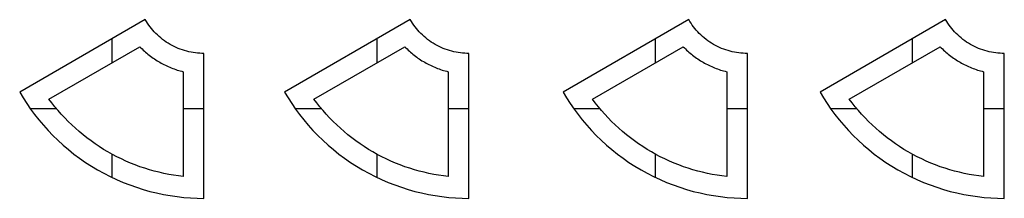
# Model space of a CAD drawing. Header units: metres. Extents: x -57470 to -56995, y -4634 to -4548.
import ezdxf

# ---------------------------------------------------------------- set-up
doc = ezdxf.new("R2010")
doc.units = ezdxf.units.M
doc.layers.add('Default', color=7, linetype='Continuous', true_color=0x000000)

msp = doc.modelspace()

# ---------------------------------------------------------------- linework, layer by layer
at = {"layer": 'Default'}
for points in [[(-57409, -4547.66), (-57469.61, -4582.67)], [(-57409, -4547.66), (-57469.61, -4582.67)], [(-57409, -4547.66), (-57469.61, -4582.67)], [(-57380.7, -4564), (-57381.72, -4563.98), (-57382.76, -4563.93), (-57383.79, -4563.85), (-57384.83, -4563.73), (-57385.88, -4563.58), (-57386.92, -4563.4), (-57387.97, -4563.18), (-57389.01, -4562.92), (-57390.05, -4562.63), (-57391.08, -4562.3), (-57392.1, -4561.94), (-57393.11, -4561.54), (-57394.11, -4561.11), (-57395.1, -4560.64), (-57396.07, -4560.15), (-57397.03, -4559.62), (-57397.97, -4559.05), (-57398.89, -4558.46), (-57399.78, -4557.84), (-57400.66, -4557.18), (-57401.51, -4556.51), (-57402.33, -4555.8), (-57403.13, -4555.07), (-57403.9, -4554.32), (-57404.65, -4553.55), (-57405.36, -4552.75), (-57406.04, -4551.94), (-57406.7, -4551.11), (-57407.32, -4550.27), (-57407.91, -4549.41), (-57408.47, -4548.54), (-57409, -4547.66)], [(-57380.7, -4564), (-57381.72, -4563.98), (-57382.76, -4563.93), (-57383.79, -4563.85), (-57384.83, -4563.73), (-57385.88, -4563.58), (-57386.92, -4563.4), (-57387.97, -4563.18), (-57389.01, -4562.92), (-57390.05, -4562.63), (-57391.08, -4562.3), (-57392.1, -4561.94), (-57393.11, -4561.54), (-57394.11, -4561.11), (-57395.1, -4560.64), (-57396.07, -4560.15), (-57397.03, -4559.62), (-57397.97, -4559.05), (-57398.89, -4558.46), (-57399.78, -4557.84), (-57400.66, -4557.18), (-57401.51, -4556.51), (-57402.33, -4555.8), (-57403.13, -4555.07), (-57403.9, -4554.32), (-57404.65, -4553.55), (-57405.36, -4552.75), (-57406.04, -4551.94), (-57406.7, -4551.11), (-57407.32, -4550.27), (-57407.91, -4549.41), (-57408.47, -4548.54), (-57409, -4547.66)], [(-57380.7, -4564), (-57381.72, -4563.98), (-57382.76, -4563.93), (-57383.79, -4563.85), (-57384.83, -4563.73), (-57385.88, -4563.58), (-57386.92, -4563.4), (-57387.97, -4563.18), (-57389.01, -4562.92), (-57390.05, -4562.63), (-57391.08, -4562.3), (-57392.1, -4561.94), (-57393.11, -4561.54), (-57394.11, -4561.11), (-57395.1, -4560.64), (-57396.07, -4560.15), (-57397.03, -4559.62), (-57397.97, -4559.05), (-57398.89, -4558.46), (-57399.78, -4557.84), (-57400.66, -4557.18), (-57401.51, -4556.51), (-57402.33, -4555.8), (-57403.13, -4555.07), (-57403.9, -4554.32), (-57404.65, -4553.55), (-57405.36, -4552.75), (-57406.04, -4551.94), (-57406.7, -4551.11), (-57407.32, -4550.27), (-57407.91, -4549.41), (-57408.47, -4548.54), (-57409, -4547.66)], [(-57281.14, -4547.66), (-57341.76, -4582.67)], [(-57281.14, -4547.66), (-57341.76, -4582.67)], [(-57281.14, -4547.66), (-57341.76, -4582.67)], [(-57252.85, -4564), (-57253.87, -4563.98), (-57254.9, -4563.93), (-57255.94, -4563.85), (-57256.98, -4563.73), (-57258.03, -4563.58), (-57259.07, -4563.4), (-57260.12, -4563.18), (-57261.16, -4562.92), (-57262.2, -4562.63), (-57263.23, -4562.3), (-57264.25, -4561.94), (-57265.26, -4561.54), (-57266.26, -4561.11), (-57267.25, -4560.64), (-57268.22, -4560.15), (-57269.18, -4559.62), (-57270.12, -4559.05), (-57271.04, -4558.46), (-57271.93, -4557.84), (-57272.81, -4557.18), (-57273.66, -4556.51), (-57274.48, -4555.8), (-57275.28, -4555.07), (-57276.05, -4554.32), (-57276.8, -4553.55), (-57277.51, -4552.75), (-57278.19, -4551.94), (-57278.85, -4551.11), (-57279.47, -4550.27), (-57280.06, -4549.41), (-57280.62, -4548.54), (-57281.14, -4547.66)], [(-57252.85, -4564), (-57253.87, -4563.98), (-57254.9, -4563.93), (-57255.94, -4563.85), (-57256.98, -4563.73), (-57258.03, -4563.58), (-57259.07, -4563.4), (-57260.12, -4563.18), (-57261.16, -4562.92), (-57262.2, -4562.63), (-57263.23, -4562.3), (-57264.25, -4561.94), (-57265.26, -4561.54), (-57266.26, -4561.11), (-57267.25, -4560.64), (-57268.22, -4560.15), (-57269.18, -4559.62), (-57270.12, -4559.05), (-57271.04, -4558.46), (-57271.93, -4557.84), (-57272.81, -4557.18), (-57273.66, -4556.51), (-57274.48, -4555.8), (-57275.28, -4555.07), (-57276.05, -4554.32), (-57276.8, -4553.55), (-57277.51, -4552.75), (-57278.19, -4551.94), (-57278.85, -4551.11), (-57279.47, -4550.27), (-57280.06, -4549.41), (-57280.62, -4548.54), (-57281.14, -4547.66)], [(-57252.85, -4564), (-57253.87, -4563.98), (-57254.9, -4563.93), (-57255.94, -4563.85), (-57256.98, -4563.73), (-57258.03, -4563.58), (-57259.07, -4563.4), (-57260.12, -4563.18), (-57261.16, -4562.92), (-57262.2, -4562.63), (-57263.23, -4562.3), (-57264.25, -4561.94), (-57265.26, -4561.54), (-57266.26, -4561.11), (-57267.25, -4560.64), (-57268.22, -4560.15), (-57269.18, -4559.62), (-57270.12, -4559.05), (-57271.04, -4558.46), (-57271.93, -4557.84), (-57272.81, -4557.18), (-57273.66, -4556.51), (-57274.48, -4555.8), (-57275.28, -4555.07), (-57276.05, -4554.32), (-57276.8, -4553.55), (-57277.51, -4552.75), (-57278.19, -4551.94), (-57278.85, -4551.11), (-57279.47, -4550.27), (-57280.06, -4549.41), (-57280.62, -4548.54), (-57281.14, -4547.66)], [(-57146.78, -4547.66), (-57207.4, -4582.67)], [(-57146.78, -4547.66), (-57207.4, -4582.67)], [(-57146.78, -4547.66), (-57207.4, -4582.67)], [(-57118.48, -4564), (-57119.51, -4563.98), (-57120.54, -4563.93), (-57121.58, -4563.85), (-57122.62, -4563.73), (-57123.66, -4563.58), (-57124.71, -4563.4), (-57125.75, -4563.18), (-57126.79, -4562.92), (-57127.83, -4562.63), (-57128.86, -4562.3), (-57129.88, -4561.94), (-57130.9, -4561.54), (-57131.9, -4561.11), (-57132.89, -4560.64), (-57133.86, -4560.15), (-57134.82, -4559.62), (-57135.75, -4559.05), (-57136.67, -4558.46), (-57137.57, -4557.84), (-57138.44, -4557.18), (-57139.29, -4556.51), (-57140.12, -4555.8), (-57140.92, -4555.07), (-57141.69, -4554.32), (-57142.43, -4553.55), (-57143.14, -4552.75), (-57143.83, -4551.94), (-57144.48, -4551.11), (-57145.1, -4550.27), (-57145.69, -4549.41), (-57146.25, -4548.54), (-57146.78, -4547.66)], [(-57118.48, -4564), (-57119.51, -4563.98), (-57120.54, -4563.93), (-57121.58, -4563.85), (-57122.62, -4563.73), (-57123.66, -4563.58), (-57124.71, -4563.4), (-57125.75, -4563.18), (-57126.79, -4562.92), (-57127.83, -4562.63), (-57128.86, -4562.3), (-57129.88, -4561.94), (-57130.9, -4561.54), (-57131.9, -4561.11), (-57132.89, -4560.64), (-57133.86, -4560.15), (-57134.82, -4559.62), (-57135.75, -4559.05), (-57136.67, -4558.46), (-57137.57, -4557.84), (-57138.44, -4557.18), (-57139.29, -4556.51), (-57140.12, -4555.8), (-57140.92, -4555.07), (-57141.69, -4554.32), (-57142.43, -4553.55), (-57143.14, -4552.75), (-57143.83, -4551.94), (-57144.48, -4551.11), (-57145.1, -4550.27), (-57145.69, -4549.41), (-57146.25, -4548.54), (-57146.78, -4547.66)], [(-57118.48, -4564), (-57119.51, -4563.98), (-57120.54, -4563.93), (-57121.58, -4563.85), (-57122.62, -4563.73), (-57123.66, -4563.58), (-57124.71, -4563.4), (-57125.75, -4563.18), (-57126.79, -4562.92), (-57127.83, -4562.63), (-57128.86, -4562.3), (-57129.88, -4561.94), (-57130.9, -4561.54), (-57131.9, -4561.11), (-57132.89, -4560.64), (-57133.86, -4560.15), (-57134.82, -4559.62), (-57135.75, -4559.05), (-57136.67, -4558.46), (-57137.57, -4557.84), (-57138.44, -4557.18), (-57139.29, -4556.51), (-57140.12, -4555.8), (-57140.92, -4555.07), (-57141.69, -4554.32), (-57142.43, -4553.55), (-57143.14, -4552.75), (-57143.83, -4551.94), (-57144.48, -4551.11), (-57145.1, -4550.27), (-57145.69, -4549.41), (-57146.25, -4548.54), (-57146.78, -4547.66)], [(-57022.81, -4547.66), (-57083.43, -4582.67)], [(-57022.81, -4547.66), (-57083.43, -4582.67)], [(-57022.81, -4547.66), (-57083.43, -4582.67)], [(-56994.52, -4564), (-56995.54, -4563.98), (-56996.57, -4563.93), (-56997.61, -4563.85), (-56998.65, -4563.73), (-56999.7, -4563.58), (-57000.74, -4563.4), (-57001.79, -4563.18), (-57002.83, -4562.92), (-57003.86, -4562.63), (-57004.9, -4562.3), (-57005.92, -4561.94), (-57006.93, -4561.54), (-57007.93, -4561.11), (-57008.92, -4560.64), (-57009.89, -4560.15), (-57010.85, -4559.61), (-57011.79, -4559.05), (-57012.71, -4558.46), (-57013.6, -4557.84), (-57014.48, -4557.18), (-57015.33, -4556.51), (-57016.15, -4555.8), (-57016.95, -4555.07), (-57017.72, -4554.32), (-57018.47, -4553.55), (-57019.18, -4552.75), (-57019.86, -4551.94), (-57020.52, -4551.11), (-57021.14, -4550.27), (-57021.73, -4549.41), (-57022.29, -4548.54), (-57022.81, -4547.66)], [(-56994.52, -4564), (-56995.54, -4563.98), (-56996.57, -4563.93), (-56997.61, -4563.85), (-56998.65, -4563.73), (-56999.7, -4563.58), (-57000.74, -4563.4), (-57001.79, -4563.18), (-57002.83, -4562.92), (-57003.86, -4562.63), (-57004.9, -4562.3), (-57005.92, -4561.94), (-57006.93, -4561.54), (-57007.93, -4561.11), (-57008.92, -4560.64), (-57009.89, -4560.15), (-57010.85, -4559.61), (-57011.79, -4559.05), (-57012.71, -4558.46), (-57013.6, -4557.84), (-57014.48, -4557.18), (-57015.33, -4556.51), (-57016.15, -4555.8), (-57016.95, -4555.07), (-57017.72, -4554.32), (-57018.47, -4553.55), (-57019.18, -4552.75), (-57019.86, -4551.94), (-57020.52, -4551.11), (-57021.14, -4550.27), (-57021.73, -4549.41), (-57022.29, -4548.54), (-57022.81, -4547.66)], [(-56994.52, -4564), (-56995.54, -4563.98), (-56996.57, -4563.93), (-56997.61, -4563.85), (-56998.65, -4563.73), (-56999.7, -4563.58), (-57000.74, -4563.4), (-57001.79, -4563.18), (-57002.83, -4562.92), (-57003.86, -4562.63), (-57004.9, -4562.3), (-57005.92, -4561.94), (-57006.93, -4561.54), (-57007.93, -4561.11), (-57008.92, -4560.64), (-57009.89, -4560.15), (-57010.85, -4559.61), (-57011.79, -4559.05), (-57012.71, -4558.46), (-57013.6, -4557.84), (-57014.48, -4557.18), (-57015.33, -4556.51), (-57016.15, -4555.8), (-57016.95, -4555.07), (-57017.72, -4554.32), (-57018.47, -4553.55), (-57019.18, -4552.75), (-57019.86, -4551.94), (-57020.52, -4551.11), (-57021.14, -4550.27), (-57021.73, -4549.41), (-57022.29, -4548.54), (-57022.81, -4547.66)], [(-57455.48, -4586.06), (-57411.62, -4560.73)], [(-57455.48, -4586.06), (-57411.62, -4560.73)], [(-57455.48, -4586.06), (-57411.62, -4560.73)], [(-57425.15, -4556.99), (-57425.15, -4568.54)], [(-57425.15, -4556.99), (-57425.15, -4568.54)], [(-57411.62, -4560.73), (-57411.09, -4561.27), (-57410.56, -4561.8), (-57410.01, -4562.33), (-57409.45, -4562.85), (-57408.88, -4563.36), (-57408.31, -4563.86), (-57407.72, -4564.35), (-57407.12, -4564.83), (-57406.51, -4565.3), (-57405.9, -4565.75), (-57405.27, -4566.2), (-57404.64, -4566.64), (-57404, -4567.07), (-57403.35, -4567.48), (-57402.69, -4567.88), (-57402.03, -4568.28), (-57401.36, -4568.66), (-57400.68, -4569.02), (-57400, -4569.38), (-57399.31, -4569.72), (-57398.61, -4570.05), (-57397.91, -4570.37), (-57397.21, -4570.67), (-57396.5, -4570.96), (-57395.78, -4571.24), (-57395.06, -4571.5), (-57394.34, -4571.75), (-57393.62, -4571.99), (-57392.89, -4572.21), (-57392.16, -4572.42), (-57391.43, -4572.62), (-57390.7, -4572.81)], [(-57411.62, -4560.73), (-57411.09, -4561.27), (-57410.56, -4561.8), (-57410.01, -4562.33), (-57409.45, -4562.85), (-57408.88, -4563.36), (-57408.31, -4563.86), (-57407.72, -4564.35), (-57407.12, -4564.83), (-57406.51, -4565.3), (-57405.9, -4565.75), (-57405.27, -4566.2), (-57404.64, -4566.64), (-57404, -4567.07), (-57403.35, -4567.48), (-57402.69, -4567.88), (-57402.03, -4568.28), (-57401.36, -4568.66), (-57400.68, -4569.02), (-57400, -4569.38), (-57399.31, -4569.72), (-57398.61, -4570.05), (-57397.91, -4570.37), (-57397.21, -4570.67), (-57396.5, -4570.96), (-57395.78, -4571.24), (-57395.06, -4571.5), (-57394.34, -4571.75), (-57393.62, -4571.99), (-57392.89, -4572.21), (-57392.16, -4572.42), (-57391.43, -4572.62), (-57390.7, -4572.81)], [(-57411.62, -4560.73), (-57411.09, -4561.27), (-57410.56, -4561.8), (-57410.01, -4562.33), (-57409.45, -4562.85), (-57408.88, -4563.36), (-57408.31, -4563.86), (-57407.72, -4564.35), (-57407.12, -4564.83), (-57406.51, -4565.3), (-57405.9, -4565.75), (-57405.27, -4566.2), (-57404.64, -4566.64), (-57404, -4567.07), (-57403.35, -4567.48), (-57402.69, -4567.88), (-57402.03, -4568.28), (-57401.36, -4568.66), (-57400.68, -4569.02), (-57400, -4569.38), (-57399.31, -4569.72), (-57398.61, -4570.05), (-57397.91, -4570.37), (-57397.21, -4570.67), (-57396.5, -4570.96), (-57395.78, -4571.24), (-57395.06, -4571.5), (-57394.34, -4571.75), (-57393.62, -4571.99), (-57392.89, -4572.21), (-57392.16, -4572.42), (-57391.43, -4572.62), (-57390.7, -4572.81)], [(-57327.63, -4586.06), (-57283.77, -4560.73)], [(-57327.63, -4586.06), (-57283.77, -4560.73)], [(-57327.63, -4586.06), (-57283.77, -4560.73)], [(-57297.3, -4556.99), (-57297.3, -4568.54)], [(-57297.3, -4556.99), (-57297.3, -4568.54)], [(-57283.77, -4560.73), (-57283.24, -4561.27), (-57282.71, -4561.8), (-57282.16, -4562.33), (-57281.6, -4562.85), (-57281.03, -4563.36), (-57280.46, -4563.86), (-57279.87, -4564.35), (-57279.27, -4564.83), (-57278.66, -4565.3), (-57278.05, -4565.75), (-57277.42, -4566.2), (-57276.79, -4566.64), (-57276.15, -4567.07), (-57275.5, -4567.48), (-57274.84, -4567.88), (-57274.18, -4568.28), (-57273.51, -4568.66), (-57272.83, -4569.02), (-57272.15, -4569.38), (-57271.46, -4569.72), (-57270.76, -4570.05), (-57270.06, -4570.37), (-57269.36, -4570.67), (-57268.65, -4570.96), (-57267.93, -4571.24), (-57267.21, -4571.5), (-57266.49, -4571.75), (-57265.77, -4571.99), (-57265.04, -4572.21), (-57264.31, -4572.42), (-57263.58, -4572.62), (-57262.85, -4572.81)], [(-57283.77, -4560.73), (-57283.24, -4561.27), (-57282.71, -4561.8), (-57282.16, -4562.33), (-57281.6, -4562.85), (-57281.03, -4563.36), (-57280.46, -4563.86), (-57279.87, -4564.35), (-57279.27, -4564.83), (-57278.66, -4565.3), (-57278.05, -4565.75), (-57277.42, -4566.2), (-57276.79, -4566.64), (-57276.15, -4567.07), (-57275.5, -4567.48), (-57274.84, -4567.88), (-57274.18, -4568.28), (-57273.51, -4568.66), (-57272.83, -4569.02), (-57272.15, -4569.38), (-57271.46, -4569.72), (-57270.76, -4570.05), (-57270.06, -4570.37), (-57269.36, -4570.67), (-57268.65, -4570.96), (-57267.93, -4571.24), (-57267.21, -4571.5), (-57266.49, -4571.75), (-57265.77, -4571.99), (-57265.04, -4572.21), (-57264.31, -4572.42), (-57263.58, -4572.62), (-57262.85, -4572.81)], [(-57283.77, -4560.73), (-57283.24, -4561.27), (-57282.71, -4561.8), (-57282.16, -4562.33), (-57281.6, -4562.85), (-57281.03, -4563.36), (-57280.46, -4563.86), (-57279.87, -4564.35), (-57279.27, -4564.83), (-57278.66, -4565.3), (-57278.05, -4565.75), (-57277.42, -4566.2), (-57276.79, -4566.64), (-57276.15, -4567.07), (-57275.5, -4567.48), (-57274.84, -4567.88), (-57274.18, -4568.28), (-57273.51, -4568.66), (-57272.83, -4569.02), (-57272.15, -4569.38), (-57271.46, -4569.72), (-57270.76, -4570.05), (-57270.06, -4570.37), (-57269.36, -4570.67), (-57268.65, -4570.96), (-57267.93, -4571.24), (-57267.21, -4571.5), (-57266.49, -4571.75), (-57265.77, -4571.99), (-57265.04, -4572.21), (-57264.31, -4572.42), (-57263.58, -4572.62), (-57262.85, -4572.81)], [(-57193.27, -4586.06), (-57149.41, -4560.73)], [(-57193.27, -4586.06), (-57149.41, -4560.73)], [(-57193.27, -4586.06), (-57149.41, -4560.73)], [(-57162.94, -4556.99), (-57162.94, -4568.54)], [(-57162.94, -4556.99), (-57162.94, -4568.54)], [(-57149.41, -4560.73), (-57148.88, -4561.27), (-57148.34, -4561.8), (-57147.8, -4562.33), (-57147.24, -4562.85), (-57146.67, -4563.36), (-57146.09, -4563.86), (-57145.5, -4564.35), (-57144.91, -4564.83), (-57144.3, -4565.3), (-57143.68, -4565.75), (-57143.06, -4566.2), (-57142.43, -4566.64), (-57141.79, -4567.07), (-57141.14, -4567.48), (-57140.48, -4567.88), (-57139.82, -4568.28), (-57139.14, -4568.66), (-57138.47, -4569.02), (-57137.78, -4569.38), (-57137.09, -4569.72), (-57136.4, -4570.05), (-57135.7, -4570.37), (-57134.99, -4570.67), (-57134.28, -4570.96), (-57133.57, -4571.24), (-57132.85, -4571.5), (-57132.13, -4571.75), (-57131.4, -4571.99), (-57130.68, -4572.21), (-57129.95, -4572.42), (-57129.22, -4572.62), (-57128.48, -4572.81)], [(-57149.41, -4560.73), (-57148.88, -4561.27), (-57148.34, -4561.8), (-57147.8, -4562.33), (-57147.24, -4562.85), (-57146.67, -4563.36), (-57146.09, -4563.86), (-57145.5, -4564.35), (-57144.91, -4564.83), (-57144.3, -4565.3), (-57143.68, -4565.75), (-57143.06, -4566.2), (-57142.43, -4566.64), (-57141.79, -4567.07), (-57141.14, -4567.48), (-57140.48, -4567.88), (-57139.82, -4568.28), (-57139.14, -4568.66), (-57138.47, -4569.02), (-57137.78, -4569.38), (-57137.09, -4569.72), (-57136.4, -4570.05), (-57135.7, -4570.37), (-57134.99, -4570.67), (-57134.28, -4570.96), (-57133.57, -4571.24), (-57132.85, -4571.5), (-57132.13, -4571.75), (-57131.4, -4571.99), (-57130.68, -4572.21), (-57129.95, -4572.42), (-57129.22, -4572.62), (-57128.48, -4572.81)], [(-57149.41, -4560.73), (-57148.88, -4561.27), (-57148.34, -4561.8), (-57147.8, -4562.33), (-57147.24, -4562.85), (-57146.67, -4563.36), (-57146.09, -4563.86), (-57145.5, -4564.35), (-57144.91, -4564.83), (-57144.3, -4565.3), (-57143.68, -4565.75), (-57143.06, -4566.2), (-57142.43, -4566.64), (-57141.79, -4567.07), (-57141.14, -4567.48), (-57140.48, -4567.88), (-57139.82, -4568.28), (-57139.14, -4568.66), (-57138.47, -4569.02), (-57137.78, -4569.38), (-57137.09, -4569.72), (-57136.4, -4570.05), (-57135.7, -4570.37), (-57134.99, -4570.67), (-57134.28, -4570.96), (-57133.57, -4571.24), (-57132.85, -4571.5), (-57132.13, -4571.75), (-57131.4, -4571.99), (-57130.68, -4572.21), (-57129.95, -4572.42), (-57129.22, -4572.62), (-57128.48, -4572.81)], [(-57069.3, -4586.06), (-57025.44, -4560.73)], [(-57069.3, -4586.06), (-57025.44, -4560.73)], [(-57069.3, -4586.06), (-57025.44, -4560.73)], [(-57038.97, -4556.99), (-57038.97, -4568.54)], [(-57038.97, -4556.99), (-57038.97, -4568.54)], [(-57025.44, -4560.73), (-57024.91, -4561.27), (-57024.38, -4561.8), (-57023.83, -4562.33), (-57023.27, -4562.85), (-57022.7, -4563.36), (-57022.13, -4563.86), (-57021.54, -4564.35), (-57020.94, -4564.83), (-57020.33, -4565.3), (-57019.72, -4565.75), (-57019.09, -4566.2), (-57018.46, -4566.64), (-57017.82, -4567.07), (-57017.17, -4567.48), (-57016.51, -4567.88), (-57015.85, -4568.28), (-57015.18, -4568.65), (-57014.5, -4569.02), (-57013.82, -4569.38), (-57013.13, -4569.72), (-57012.43, -4570.05), (-57011.73, -4570.36), (-57011.03, -4570.67), (-57010.32, -4570.96), (-57009.6, -4571.24), (-57008.88, -4571.5), (-57008.16, -4571.75), (-57007.44, -4571.99), (-57006.71, -4572.21), (-57005.98, -4572.42), (-57005.25, -4572.62), (-57004.52, -4572.81)], [(-57025.44, -4560.73), (-57024.91, -4561.27), (-57024.38, -4561.8), (-57023.83, -4562.33), (-57023.27, -4562.85), (-57022.7, -4563.36), (-57022.13, -4563.86), (-57021.54, -4564.35), (-57020.94, -4564.83), (-57020.33, -4565.3), (-57019.72, -4565.75), (-57019.09, -4566.2), (-57018.46, -4566.64), (-57017.82, -4567.07), (-57017.17, -4567.48), (-57016.51, -4567.88), (-57015.85, -4568.28), (-57015.18, -4568.65), (-57014.5, -4569.02), (-57013.82, -4569.38), (-57013.13, -4569.72), (-57012.43, -4570.05), (-57011.73, -4570.36), (-57011.03, -4570.67), (-57010.32, -4570.96), (-57009.6, -4571.24), (-57008.88, -4571.5), (-57008.16, -4571.75), (-57007.44, -4571.99), (-57006.71, -4572.21), (-57005.98, -4572.42), (-57005.25, -4572.62), (-57004.52, -4572.81)], [(-57025.44, -4560.73), (-57024.91, -4561.27), (-57024.38, -4561.8), (-57023.83, -4562.33), (-57023.27, -4562.85), (-57022.7, -4563.36), (-57022.13, -4563.86), (-57021.54, -4564.35), (-57020.94, -4564.83), (-57020.33, -4565.3), (-57019.72, -4565.75), (-57019.09, -4566.2), (-57018.46, -4566.64), (-57017.82, -4567.07), (-57017.17, -4567.48), (-57016.51, -4567.88), (-57015.85, -4568.28), (-57015.18, -4568.65), (-57014.5, -4569.02), (-57013.82, -4569.38), (-57013.13, -4569.72), (-57012.43, -4570.05), (-57011.73, -4570.36), (-57011.03, -4570.67), (-57010.32, -4570.96), (-57009.6, -4571.24), (-57008.88, -4571.5), (-57008.16, -4571.75), (-57007.44, -4571.99), (-57006.71, -4572.21), (-57005.98, -4572.42), (-57005.25, -4572.62), (-57004.52, -4572.81)], [(-57380.69, -4634), (-57380.7, -4564)], [(-57380.69, -4634), (-57380.7, -4564)], [(-57380.69, -4634), (-57380.7, -4564)], [(-57252.84, -4634), (-57252.85, -4564)], [(-57252.84, -4634), (-57252.85, -4564)], [(-57252.84, -4634), (-57252.85, -4564)], [(-57118.48, -4634), (-57118.48, -4564)], [(-57118.48, -4634), (-57118.48, -4564)], [(-57118.48, -4634), (-57118.48, -4564)], [(-56994.51, -4634), (-56994.52, -4564)], [(-56994.51, -4634), (-56994.52, -4564)], [(-56994.51, -4634), (-56994.52, -4564)], [(-57390.7, -4572.81), (-57390.69, -4623.46)], [(-57390.7, -4572.81), (-57390.69, -4623.46)], [(-57390.7, -4572.81), (-57390.69, -4623.46)], [(-57262.85, -4572.81), (-57262.84, -4623.46)], [(-57262.85, -4572.81), (-57262.84, -4623.46)], [(-57262.85, -4572.81), (-57262.84, -4623.46)], [(-57128.48, -4572.81), (-57128.48, -4623.46)], [(-57128.48, -4572.81), (-57128.48, -4623.46)], [(-57128.48, -4572.81), (-57128.48, -4623.46)], [(-57004.52, -4572.81), (-57004.51, -4623.46)], [(-57004.52, -4572.81), (-57004.51, -4623.46)], [(-57004.52, -4572.81), (-57004.51, -4623.46)], [(-57469.61, -4582.67), (-57467.96, -4585.43), (-57466.2, -4588.17), (-57464.35, -4590.86), (-57462.39, -4593.51), (-57460.34, -4596.12), (-57458.19, -4598.67), (-57455.95, -4601.17), (-57453.62, -4603.6), (-57451.2, -4605.96), (-57448.69, -4608.25), (-57446.1, -4610.47), (-57443.43, -4612.6), (-57440.68, -4614.65), (-57437.86, -4616.61), (-57434.97, -4618.47), (-57432.02, -4620.24), (-57429.02, -4621.91), (-57425.96, -4623.48), (-57422.86, -4624.94), (-57419.71, -4626.29), (-57416.52, -4627.54), (-57413.31, -4628.68), (-57410.07, -4629.7), (-57406.81, -4630.62), (-57403.54, -4631.42), (-57400.26, -4632.11), (-57396.97, -4632.7), (-57393.69, -4633.17), (-57390.42, -4633.54), (-57387.16, -4633.79), (-57383.91, -4633.95), (-57380.69, -4634)], [(-57469.61, -4582.67), (-57467.96, -4585.43), (-57466.2, -4588.17), (-57464.35, -4590.86), (-57462.39, -4593.51), (-57460.34, -4596.12), (-57458.19, -4598.67), (-57455.95, -4601.17), (-57453.62, -4603.6), (-57451.2, -4605.96), (-57448.69, -4608.25), (-57446.1, -4610.47), (-57443.43, -4612.6), (-57440.68, -4614.65), (-57437.86, -4616.61), (-57434.97, -4618.47), (-57432.02, -4620.24), (-57429.02, -4621.91), (-57425.96, -4623.48), (-57422.86, -4624.94), (-57419.71, -4626.29), (-57416.52, -4627.54), (-57413.31, -4628.68), (-57410.07, -4629.7), (-57406.81, -4630.62), (-57403.54, -4631.42), (-57400.26, -4632.11), (-57396.97, -4632.7), (-57393.69, -4633.17), (-57390.42, -4633.54), (-57387.16, -4633.79), (-57383.91, -4633.95), (-57380.69, -4634)], [(-57469.61, -4582.67), (-57467.96, -4585.43), (-57466.2, -4588.17), (-57464.35, -4590.86), (-57462.39, -4593.51), (-57460.34, -4596.12), (-57458.19, -4598.67), (-57455.95, -4601.17), (-57453.62, -4603.6), (-57451.2, -4605.96), (-57448.69, -4608.25), (-57446.1, -4610.47), (-57443.43, -4612.6), (-57440.68, -4614.65), (-57437.86, -4616.61), (-57434.97, -4618.47), (-57432.02, -4620.24), (-57429.02, -4621.91), (-57425.96, -4623.48), (-57422.86, -4624.94), (-57419.71, -4626.29), (-57416.52, -4627.54), (-57413.31, -4628.68), (-57410.07, -4629.7), (-57406.81, -4630.62), (-57403.54, -4631.42), (-57400.26, -4632.11), (-57396.97, -4632.7), (-57393.69, -4633.17), (-57390.42, -4633.54), (-57387.16, -4633.79), (-57383.91, -4633.95), (-57380.69, -4634)], [(-57341.76, -4582.67), (-57340.11, -4585.43), (-57338.35, -4588.17), (-57336.5, -4590.86), (-57334.54, -4593.51), (-57332.49, -4596.12), (-57330.34, -4598.67), (-57328.1, -4601.17), (-57325.77, -4603.6), (-57323.35, -4605.96), (-57320.84, -4608.25), (-57318.25, -4610.47), (-57315.57, -4612.6), (-57312.83, -4614.65), (-57310.01, -4616.61), (-57307.12, -4618.47), (-57304.17, -4620.24), (-57301.17, -4621.91), (-57298.11, -4623.48), (-57295, -4624.94), (-57291.86, -4626.29), (-57288.67, -4627.54), (-57285.46, -4628.68), (-57282.22, -4629.7), (-57278.96, -4630.62), (-57275.69, -4631.42), (-57272.41, -4632.11), (-57269.12, -4632.7), (-57265.84, -4633.17), (-57262.57, -4633.54), (-57259.31, -4633.79), (-57256.06, -4633.95), (-57252.84, -4634)], [(-57341.76, -4582.67), (-57340.11, -4585.43), (-57338.35, -4588.17), (-57336.5, -4590.86), (-57334.54, -4593.51), (-57332.49, -4596.12), (-57330.34, -4598.67), (-57328.1, -4601.17), (-57325.77, -4603.6), (-57323.35, -4605.96), (-57320.84, -4608.25), (-57318.25, -4610.47), (-57315.57, -4612.6), (-57312.83, -4614.65), (-57310.01, -4616.61), (-57307.12, -4618.47), (-57304.17, -4620.24), (-57301.17, -4621.91), (-57298.11, -4623.48), (-57295, -4624.94), (-57291.86, -4626.29), (-57288.67, -4627.54), (-57285.46, -4628.68), (-57282.22, -4629.7), (-57278.96, -4630.62), (-57275.69, -4631.42), (-57272.41, -4632.11), (-57269.12, -4632.7), (-57265.84, -4633.17), (-57262.57, -4633.54), (-57259.31, -4633.79), (-57256.06, -4633.95), (-57252.84, -4634)], [(-57341.76, -4582.67), (-57340.11, -4585.43), (-57338.35, -4588.17), (-57336.5, -4590.86), (-57334.54, -4593.51), (-57332.49, -4596.12), (-57330.34, -4598.67), (-57328.1, -4601.17), (-57325.77, -4603.6), (-57323.35, -4605.96), (-57320.84, -4608.25), (-57318.25, -4610.47), (-57315.57, -4612.6), (-57312.83, -4614.65), (-57310.01, -4616.61), (-57307.12, -4618.47), (-57304.17, -4620.24), (-57301.17, -4621.91), (-57298.11, -4623.48), (-57295, -4624.94), (-57291.86, -4626.29), (-57288.67, -4627.54), (-57285.46, -4628.68), (-57282.22, -4629.7), (-57278.96, -4630.62), (-57275.69, -4631.42), (-57272.41, -4632.11), (-57269.12, -4632.7), (-57265.84, -4633.17), (-57262.57, -4633.54), (-57259.31, -4633.79), (-57256.06, -4633.95), (-57252.84, -4634)], [(-57207.4, -4582.67), (-57205.74, -4585.43), (-57203.99, -4588.17), (-57202.13, -4590.86), (-57200.18, -4593.51), (-57198.13, -4596.12), (-57195.98, -4598.67), (-57193.74, -4601.17), (-57191.4, -4603.6), (-57188.98, -4605.96), (-57186.47, -4608.25), (-57183.88, -4610.47), (-57181.21, -4612.6), (-57178.46, -4614.65), (-57175.64, -4616.61), (-57172.76, -4618.47), (-57169.81, -4620.24), (-57166.8, -4621.91), (-57163.75, -4623.48), (-57160.64, -4624.94), (-57157.49, -4626.29), (-57154.31, -4627.54), (-57151.1, -4628.68), (-57147.86, -4629.7), (-57144.6, -4630.62), (-57141.32, -4631.42), (-57138.04, -4632.11), (-57134.76, -4632.7), (-57131.48, -4633.17), (-57128.2, -4633.54), (-57124.94, -4633.79), (-57121.7, -4633.95), (-57118.48, -4634)], [(-57207.4, -4582.67), (-57205.74, -4585.43), (-57203.99, -4588.17), (-57202.13, -4590.86), (-57200.18, -4593.51), (-57198.13, -4596.12), (-57195.98, -4598.67), (-57193.74, -4601.17), (-57191.4, -4603.6), (-57188.98, -4605.96), (-57186.47, -4608.25), (-57183.88, -4610.47), (-57181.21, -4612.6), (-57178.46, -4614.65), (-57175.64, -4616.61), (-57172.76, -4618.47), (-57169.81, -4620.24), (-57166.8, -4621.91), (-57163.75, -4623.48), (-57160.64, -4624.94), (-57157.49, -4626.29), (-57154.31, -4627.54), (-57151.1, -4628.68), (-57147.86, -4629.7), (-57144.6, -4630.62), (-57141.32, -4631.42), (-57138.04, -4632.11), (-57134.76, -4632.7), (-57131.48, -4633.17), (-57128.2, -4633.54), (-57124.94, -4633.79), (-57121.7, -4633.95), (-57118.48, -4634)], [(-57207.4, -4582.67), (-57205.74, -4585.43), (-57203.99, -4588.17), (-57202.13, -4590.86), (-57200.18, -4593.51), (-57198.13, -4596.12), (-57195.98, -4598.67), (-57193.74, -4601.17), (-57191.4, -4603.6), (-57188.98, -4605.96), (-57186.47, -4608.25), (-57183.88, -4610.47), (-57181.21, -4612.6), (-57178.46, -4614.65), (-57175.64, -4616.61), (-57172.76, -4618.47), (-57169.81, -4620.24), (-57166.8, -4621.91), (-57163.75, -4623.48), (-57160.64, -4624.94), (-57157.49, -4626.29), (-57154.31, -4627.54), (-57151.1, -4628.68), (-57147.86, -4629.7), (-57144.6, -4630.62), (-57141.32, -4631.42), (-57138.04, -4632.11), (-57134.76, -4632.7), (-57131.48, -4633.17), (-57128.2, -4633.54), (-57124.94, -4633.79), (-57121.7, -4633.95), (-57118.48, -4634)], [(-57083.43, -4582.67), (-57081.78, -4585.43), (-57080.02, -4588.17), (-57078.16, -4590.86), (-57076.21, -4593.51), (-57074.16, -4596.12), (-57072.01, -4598.67), (-57069.77, -4601.17), (-57067.44, -4603.6), (-57065.02, -4605.96), (-57062.51, -4608.25), (-57059.92, -4610.47), (-57057.24, -4612.6), (-57054.5, -4614.65), (-57051.68, -4616.61), (-57048.79, -4618.47), (-57045.84, -4620.24), (-57042.84, -4621.91), (-57039.78, -4623.48), (-57036.67, -4624.94), (-57033.53, -4626.29), (-57030.34, -4627.54), (-57027.13, -4628.68), (-57023.89, -4629.7), (-57020.63, -4630.62), (-57017.36, -4631.42), (-57014.08, -4632.11), (-57010.79, -4632.7), (-57007.51, -4633.17), (-57004.24, -4633.54), (-57000.98, -4633.79), (-56997.73, -4633.95), (-56994.51, -4634)], [(-57083.43, -4582.67), (-57081.78, -4585.43), (-57080.02, -4588.17), (-57078.16, -4590.86), (-57076.21, -4593.51), (-57074.16, -4596.12), (-57072.01, -4598.67), (-57069.77, -4601.17), (-57067.44, -4603.6), (-57065.02, -4605.96), (-57062.51, -4608.25), (-57059.92, -4610.47), (-57057.24, -4612.6), (-57054.5, -4614.65), (-57051.68, -4616.61), (-57048.79, -4618.47), (-57045.84, -4620.24), (-57042.84, -4621.91), (-57039.78, -4623.48), (-57036.67, -4624.94), (-57033.53, -4626.29), (-57030.34, -4627.54), (-57027.13, -4628.68), (-57023.89, -4629.7), (-57020.63, -4630.62), (-57017.36, -4631.42), (-57014.08, -4632.11), (-57010.79, -4632.7), (-57007.51, -4633.17), (-57004.24, -4633.54), (-57000.98, -4633.79), (-56997.73, -4633.95), (-56994.51, -4634)], [(-57083.43, -4582.67), (-57081.78, -4585.43), (-57080.02, -4588.17), (-57078.16, -4590.86), (-57076.21, -4593.51), (-57074.16, -4596.12), (-57072.01, -4598.67), (-57069.77, -4601.17), (-57067.44, -4603.6), (-57065.02, -4605.96), (-57062.51, -4608.25), (-57059.92, -4610.47), (-57057.24, -4612.6), (-57054.5, -4614.65), (-57051.68, -4616.61), (-57048.79, -4618.47), (-57045.84, -4620.24), (-57042.84, -4621.91), (-57039.78, -4623.48), (-57036.67, -4624.94), (-57033.53, -4626.29), (-57030.34, -4627.54), (-57027.13, -4628.68), (-57023.89, -4629.7), (-57020.63, -4630.62), (-57017.36, -4631.42), (-57014.08, -4632.11), (-57010.79, -4632.7), (-57007.51, -4633.17), (-57004.24, -4633.54), (-57000.98, -4633.79), (-56997.73, -4633.95), (-56994.51, -4634)], [(-57390.69, -4623.46), (-57393.02, -4623.17), (-57395.35, -4622.83), (-57397.68, -4622.43), (-57400.01, -4621.96), (-57402.34, -4621.43), (-57404.66, -4620.84), (-57406.98, -4620.19), (-57409.28, -4619.48), (-57411.57, -4618.7), (-57413.84, -4617.86), (-57416.1, -4616.96), (-57418.34, -4616), (-57420.55, -4614.99), (-57422.74, -4613.91), (-57424.9, -4612.77), (-57427.03, -4611.58), (-57429.12, -4610.33), (-57431.19, -4609.03), (-57433.21, -4607.67), (-57435.2, -4606.27), (-57437.15, -4604.81), (-57439.06, -4603.31), (-57440.92, -4601.76), (-57442.74, -4600.16), (-57444.51, -4598.52), (-57446.23, -4596.85), (-57447.9, -4595.13), (-57449.52, -4593.38), (-57451.09, -4591.59), (-57452.61, -4589.78), (-57454.07, -4587.93), (-57455.48, -4586.06)], [(-57390.69, -4623.46), (-57393.02, -4623.17), (-57395.35, -4622.83), (-57397.68, -4622.43), (-57400.01, -4621.96), (-57402.34, -4621.43), (-57404.66, -4620.84), (-57406.98, -4620.19), (-57409.28, -4619.48), (-57411.57, -4618.7), (-57413.84, -4617.86), (-57416.1, -4616.96), (-57418.34, -4616), (-57420.55, -4614.99), (-57422.74, -4613.91), (-57424.9, -4612.77), (-57427.03, -4611.58), (-57429.12, -4610.33), (-57431.19, -4609.03), (-57433.21, -4607.67), (-57435.2, -4606.27), (-57437.15, -4604.81), (-57439.06, -4603.31), (-57440.92, -4601.76), (-57442.74, -4600.16), (-57444.51, -4598.52), (-57446.23, -4596.85), (-57447.9, -4595.13), (-57449.52, -4593.38), (-57451.09, -4591.59), (-57452.61, -4589.78), (-57454.07, -4587.93), (-57455.48, -4586.06)], [(-57390.69, -4623.46), (-57393.02, -4623.17), (-57395.35, -4622.83), (-57397.68, -4622.43), (-57400.01, -4621.96), (-57402.34, -4621.43), (-57404.66, -4620.84), (-57406.98, -4620.19), (-57409.28, -4619.48), (-57411.57, -4618.7), (-57413.84, -4617.86), (-57416.1, -4616.96), (-57418.34, -4616), (-57420.55, -4614.99), (-57422.74, -4613.91), (-57424.9, -4612.77), (-57427.03, -4611.58), (-57429.12, -4610.33), (-57431.19, -4609.03), (-57433.21, -4607.67), (-57435.2, -4606.27), (-57437.15, -4604.81), (-57439.06, -4603.31), (-57440.92, -4601.76), (-57442.74, -4600.16), (-57444.51, -4598.52), (-57446.23, -4596.85), (-57447.9, -4595.13), (-57449.52, -4593.38), (-57451.09, -4591.59), (-57452.61, -4589.78), (-57454.07, -4587.93), (-57455.48, -4586.06)], [(-57262.84, -4623.46), (-57265.17, -4623.17), (-57267.5, -4622.83), (-57269.83, -4622.43), (-57272.16, -4621.96), (-57274.49, -4621.43), (-57276.81, -4620.84), (-57279.13, -4620.19), (-57281.43, -4619.48), (-57283.72, -4618.7), (-57285.99, -4617.86), (-57288.25, -4616.96), (-57290.48, -4616), (-57292.7, -4614.99), (-57294.89, -4613.91), (-57297.05, -4612.77), (-57299.18, -4611.58), (-57301.27, -4610.33), (-57303.34, -4609.03), (-57305.36, -4607.67), (-57307.35, -4606.27), (-57309.3, -4604.81), (-57311.21, -4603.31), (-57313.07, -4601.76), (-57314.89, -4600.16), (-57316.66, -4598.52), (-57318.38, -4596.85), (-57320.05, -4595.13), (-57321.67, -4593.38), (-57323.24, -4591.59), (-57324.76, -4589.78), (-57326.22, -4587.93), (-57327.63, -4586.06)], [(-57262.84, -4623.46), (-57265.17, -4623.17), (-57267.5, -4622.83), (-57269.83, -4622.43), (-57272.16, -4621.96), (-57274.49, -4621.43), (-57276.81, -4620.84), (-57279.13, -4620.19), (-57281.43, -4619.48), (-57283.72, -4618.7), (-57285.99, -4617.86), (-57288.25, -4616.96), (-57290.48, -4616), (-57292.7, -4614.99), (-57294.89, -4613.91), (-57297.05, -4612.77), (-57299.18, -4611.58), (-57301.27, -4610.33), (-57303.34, -4609.03), (-57305.36, -4607.67), (-57307.35, -4606.27), (-57309.3, -4604.81), (-57311.21, -4603.31), (-57313.07, -4601.76), (-57314.89, -4600.16), (-57316.66, -4598.52), (-57318.38, -4596.85), (-57320.05, -4595.13), (-57321.67, -4593.38), (-57323.24, -4591.59), (-57324.76, -4589.78), (-57326.22, -4587.93), (-57327.63, -4586.06)], [(-57262.84, -4623.46), (-57265.17, -4623.17), (-57267.5, -4622.83), (-57269.83, -4622.43), (-57272.16, -4621.96), (-57274.49, -4621.43), (-57276.81, -4620.84), (-57279.13, -4620.19), (-57281.43, -4619.48), (-57283.72, -4618.7), (-57285.99, -4617.86), (-57288.25, -4616.96), (-57290.48, -4616), (-57292.7, -4614.99), (-57294.89, -4613.91), (-57297.05, -4612.77), (-57299.18, -4611.58), (-57301.27, -4610.33), (-57303.34, -4609.03), (-57305.36, -4607.67), (-57307.35, -4606.27), (-57309.3, -4604.81), (-57311.21, -4603.31), (-57313.07, -4601.76), (-57314.89, -4600.16), (-57316.66, -4598.52), (-57318.38, -4596.85), (-57320.05, -4595.13), (-57321.67, -4593.38), (-57323.24, -4591.59), (-57324.76, -4589.78), (-57326.22, -4587.93), (-57327.63, -4586.06)], [(-57128.48, -4623.46), (-57130.81, -4623.17), (-57133.14, -4622.83), (-57135.47, -4622.43), (-57137.8, -4621.96), (-57140.13, -4621.43), (-57142.45, -4620.84), (-57144.76, -4620.19), (-57147.06, -4619.48), (-57149.35, -4618.7), (-57151.63, -4617.86), (-57153.88, -4616.96), (-57156.12, -4616), (-57158.33, -4614.99), (-57160.52, -4613.91), (-57162.68, -4612.77), (-57164.81, -4611.58), (-57166.91, -4610.33), (-57168.97, -4609.03), (-57171, -4607.67), (-57172.99, -4606.27), (-57174.94, -4604.81), (-57176.84, -4603.31), (-57178.71, -4601.76), (-57180.52, -4600.16), (-57182.29, -4598.52), (-57184.01, -4596.85), (-57185.69, -4595.13), (-57187.31, -4593.38), (-57188.88, -4591.59), (-57190.39, -4589.78), (-57191.86, -4587.93), (-57193.27, -4586.06)], [(-57128.48, -4623.46), (-57130.81, -4623.17), (-57133.14, -4622.83), (-57135.47, -4622.43), (-57137.8, -4621.96), (-57140.13, -4621.43), (-57142.45, -4620.84), (-57144.76, -4620.19), (-57147.06, -4619.48), (-57149.35, -4618.7), (-57151.63, -4617.86), (-57153.88, -4616.96), (-57156.12, -4616), (-57158.33, -4614.99), (-57160.52, -4613.91), (-57162.68, -4612.77), (-57164.81, -4611.58), (-57166.91, -4610.33), (-57168.97, -4609.03), (-57171, -4607.67), (-57172.99, -4606.27), (-57174.94, -4604.81), (-57176.84, -4603.31), (-57178.71, -4601.76), (-57180.52, -4600.16), (-57182.29, -4598.52), (-57184.01, -4596.85), (-57185.69, -4595.13), (-57187.31, -4593.38), (-57188.88, -4591.59), (-57190.39, -4589.78), (-57191.86, -4587.93), (-57193.27, -4586.06)], [(-57128.48, -4623.46), (-57130.81, -4623.17), (-57133.14, -4622.83), (-57135.47, -4622.43), (-57137.8, -4621.96), (-57140.13, -4621.43), (-57142.45, -4620.84), (-57144.76, -4620.19), (-57147.06, -4619.48), (-57149.35, -4618.7), (-57151.63, -4617.86), (-57153.88, -4616.96), (-57156.12, -4616), (-57158.33, -4614.99), (-57160.52, -4613.91), (-57162.68, -4612.77), (-57164.81, -4611.58), (-57166.91, -4610.33), (-57168.97, -4609.03), (-57171, -4607.67), (-57172.99, -4606.27), (-57174.94, -4604.81), (-57176.84, -4603.31), (-57178.71, -4601.76), (-57180.52, -4600.16), (-57182.29, -4598.52), (-57184.01, -4596.85), (-57185.69, -4595.13), (-57187.31, -4593.38), (-57188.88, -4591.59), (-57190.39, -4589.78), (-57191.86, -4587.93), (-57193.27, -4586.06)], [(-57004.51, -4623.46), (-57006.84, -4623.17), (-57009.17, -4622.83), (-57011.5, -4622.43), (-57013.83, -4621.96), (-57016.16, -4621.43), (-57018.48, -4620.84), (-57020.8, -4620.19), (-57023.1, -4619.48), (-57025.39, -4618.7), (-57027.66, -4617.86), (-57029.92, -4616.96), (-57032.15, -4616), (-57034.37, -4614.99), (-57036.55, -4613.91), (-57038.71, -4612.77), (-57040.84, -4611.58), (-57042.94, -4610.33), (-57045.01, -4609.03), (-57047.03, -4607.67), (-57049.02, -4606.27), (-57050.97, -4604.81), (-57052.88, -4603.31), (-57054.74, -4601.76), (-57056.56, -4600.16), (-57058.33, -4598.52), (-57060.05, -4596.85), (-57061.72, -4595.13), (-57063.34, -4593.38), (-57064.91, -4591.59), (-57066.43, -4589.78), (-57067.89, -4587.93), (-57069.3, -4586.06)], [(-57004.51, -4623.46), (-57006.84, -4623.17), (-57009.17, -4622.83), (-57011.5, -4622.43), (-57013.83, -4621.96), (-57016.16, -4621.43), (-57018.48, -4620.84), (-57020.8, -4620.19), (-57023.1, -4619.48), (-57025.39, -4618.7), (-57027.66, -4617.86), (-57029.92, -4616.96), (-57032.15, -4616), (-57034.37, -4614.99), (-57036.55, -4613.91), (-57038.71, -4612.77), (-57040.84, -4611.58), (-57042.94, -4610.33), (-57045.01, -4609.03), (-57047.03, -4607.67), (-57049.02, -4606.27), (-57050.97, -4604.81), (-57052.88, -4603.31), (-57054.74, -4601.76), (-57056.56, -4600.16), (-57058.33, -4598.52), (-57060.05, -4596.85), (-57061.72, -4595.13), (-57063.34, -4593.38), (-57064.91, -4591.59), (-57066.43, -4589.78), (-57067.89, -4587.93), (-57069.3, -4586.06)], [(-57004.51, -4623.46), (-57006.84, -4623.17), (-57009.17, -4622.83), (-57011.5, -4622.43), (-57013.83, -4621.96), (-57016.16, -4621.43), (-57018.48, -4620.84), (-57020.8, -4620.19), (-57023.1, -4619.48), (-57025.39, -4618.7), (-57027.66, -4617.86), (-57029.92, -4616.96), (-57032.15, -4616), (-57034.37, -4614.99), (-57036.55, -4613.91), (-57038.71, -4612.77), (-57040.84, -4611.58), (-57042.94, -4610.33), (-57045.01, -4609.03), (-57047.03, -4607.67), (-57049.02, -4606.27), (-57050.97, -4604.81), (-57052.88, -4603.31), (-57054.74, -4601.76), (-57056.56, -4600.16), (-57058.33, -4598.52), (-57060.05, -4596.85), (-57061.72, -4595.13), (-57063.34, -4593.38), (-57064.91, -4591.59), (-57066.43, -4589.78), (-57067.89, -4587.93), (-57069.3, -4586.06)], [(-57451.74, -4590.83), (-57464.37, -4590.83)], [(-57451.74, -4590.83), (-57464.37, -4590.83)], [(-57380.7, -4590.83), (-57390.7, -4590.83)], [(-57380.7, -4590.83), (-57390.7, -4590.83)], [(-57323.89, -4590.83), (-57336.52, -4590.83)], [(-57323.89, -4590.83), (-57336.52, -4590.83)], [(-57252.85, -4590.83), (-57262.85, -4590.83)], [(-57252.85, -4590.83), (-57262.85, -4590.83)], [(-57189.52, -4590.83), (-57202.15, -4590.83)], [(-57189.52, -4590.83), (-57202.15, -4590.83)], [(-57118.48, -4590.83), (-57128.48, -4590.83)], [(-57118.48, -4590.83), (-57128.48, -4590.83)], [(-57065.56, -4590.83), (-57078.19, -4590.83)], [(-57065.56, -4590.83), (-57078.19, -4590.83)], [(-56994.51, -4590.83), (-57004.51, -4590.83)], [(-56994.51, -4590.83), (-57004.51, -4590.83)], [(-57425.15, -4612.63), (-57425.15, -4623.87)], [(-57425.15, -4612.63), (-57425.15, -4623.87)], [(-57297.3, -4612.63), (-57297.3, -4623.87)], [(-57297.3, -4612.63), (-57297.3, -4623.87)], [(-57162.94, -4612.63), (-57162.94, -4623.87)], [(-57162.94, -4612.63), (-57162.94, -4623.87)], [(-57038.97, -4612.63), (-57038.97, -4623.87)], [(-57038.97, -4612.63), (-57038.97, -4623.87)]]:
    msp.add_lwpolyline(points, dxfattribs=at)
at = {"layer": 'Default', "extrusion": (1, 0, 0)}
for points in [[(-4547.66, -1.5), (-4547.66, 268.5)], [(-4547.66, -1.5), (-4547.66, 198.5)], [(-4547.66, -1.5), (-4547.66, 148.5)], [(-4547.66, -1.5), (-4547.66, 100.42)], [(-4560.73, -1.5), (-4560.73, 268.5)], [(-4559.62, -1.5), (-4559.62, 268.5)], [(-4560.73, -1.5), (-4560.73, 198.5)], [(-4559.62, -1.5), (-4559.62, 198.5)], [(-4560.73, -1.5), (-4560.73, 148.5)], [(-4559.62, -1.5), (-4559.62, 148.5)], [(-4560.73, -1.5), (-4560.73, 100.42)], [(-4559.61, -1.5), (-4559.61, 100.42)], [(-4565.17, -1.5), (-4565.17, 268.5)], [(-4564, -1.5), (-4564, 268.5)], [(-4565.17, -1.5), (-4565.17, 198.5)], [(-4564, -1.5), (-4564, 198.5)], [(-4565.17, -1.5), (-4565.17, 148.5)], [(-4564, -1.5), (-4564, 148.5)], [(-4565.17, -1.5), (-4565.17, 100.42)], [(-4564, -1.5), (-4564, 100.42)], [(-4568.28, -1.5), (-4568.28, 268.5)], [(-4568.28, -1.5), (-4568.28, 198.5)], [(-4568.28, -1.5), (-4568.28, 148.5)], [(-4568.28, -1.5), (-4568.28, 100.42)], [(-4573.39, -1.5), (-4573.39, 268.5)], [(-4572.81, -1.5), (-4572.81, 268.5)], [(-4573.39, -1.5), (-4573.39, 198.5)], [(-4572.81, -1.5), (-4572.81, 198.5)], [(-4573.39, -1.5), (-4573.39, 148.5)], [(-4572.81, -1.5), (-4572.81, 148.5)], [(-4573.39, -1.5), (-4573.39, 100.42)], [(-4572.81, -1.5), (-4572.81, 100.42)], [(-4582.67, -1.5), (-4582.67, 268.5)], [(-4582.67, -1.5), (-4582.67, 198.5)], [(-4582.67, -1.5), (-4582.67, 148.5)], [(-4582.67, -1.5), (-4582.67, 100.42)], [(-4586.06, -1.5), (-4586.06, 268.5)], [(-4586.06, -1.5), (-4586.06, 198.5)], [(-4586.06, -1.5), (-4586.06, 148.5)], [(-4586.06, -1.5), (-4586.06, 100.42)], [(-4598.13, -1.5), (-4598.13, 268.5)], [(-4598.13, -1.5), (-4598.13, 198.5)], [(-4598.13, -1.5), (-4598.13, 148.5)], [(-4598.13, -1.5), (-4598.13, 100.42)], [(-4599, -1.5), (-4599, 268.5)], [(-4599, -1.5), (-4599, 198.5)], [(-4599, -1.5), (-4599, 148.5)], [(-4599, -1.5), (-4599, 100.42)], [(-4611.58, -1.5), (-4611.58, 268.5)], [(-4611.58, -1.5), (-4611.58, 198.5)], [(-4611.58, -1.5), (-4611.58, 148.5)], [(-4611.58, -1.5), (-4611.58, 100.42)], [(-4620.24, -1.5), (-4620.24, 268.5)], [(-4620.24, -1.5), (-4620.24, 198.5)], [(-4620.24, -1.5), (-4620.24, 148.5)], [(-4620.24, -1.5), (-4620.24, 100.42)], [(-4623.46, -1.5), (-4623.46, 268.5)], [(-4623.46, -1.5), (-4623.46, 198.5)], [(-4623.46, -1.5), (-4623.46, 148.5)], [(-4623.46, -1.5), (-4623.46, 100.42)], [(-4634, -1.5), (-4634, 268.5)], [(-4634, -1.5), (-4634, 198.5)], [(-4634, -1.5), (-4634, 148.5)], [(-4634, -1.5), (-4634, 100.42)]]:
    msp.add_lwpolyline(points, dxfattribs=at)

doc.saveas('drawing.dxf')
